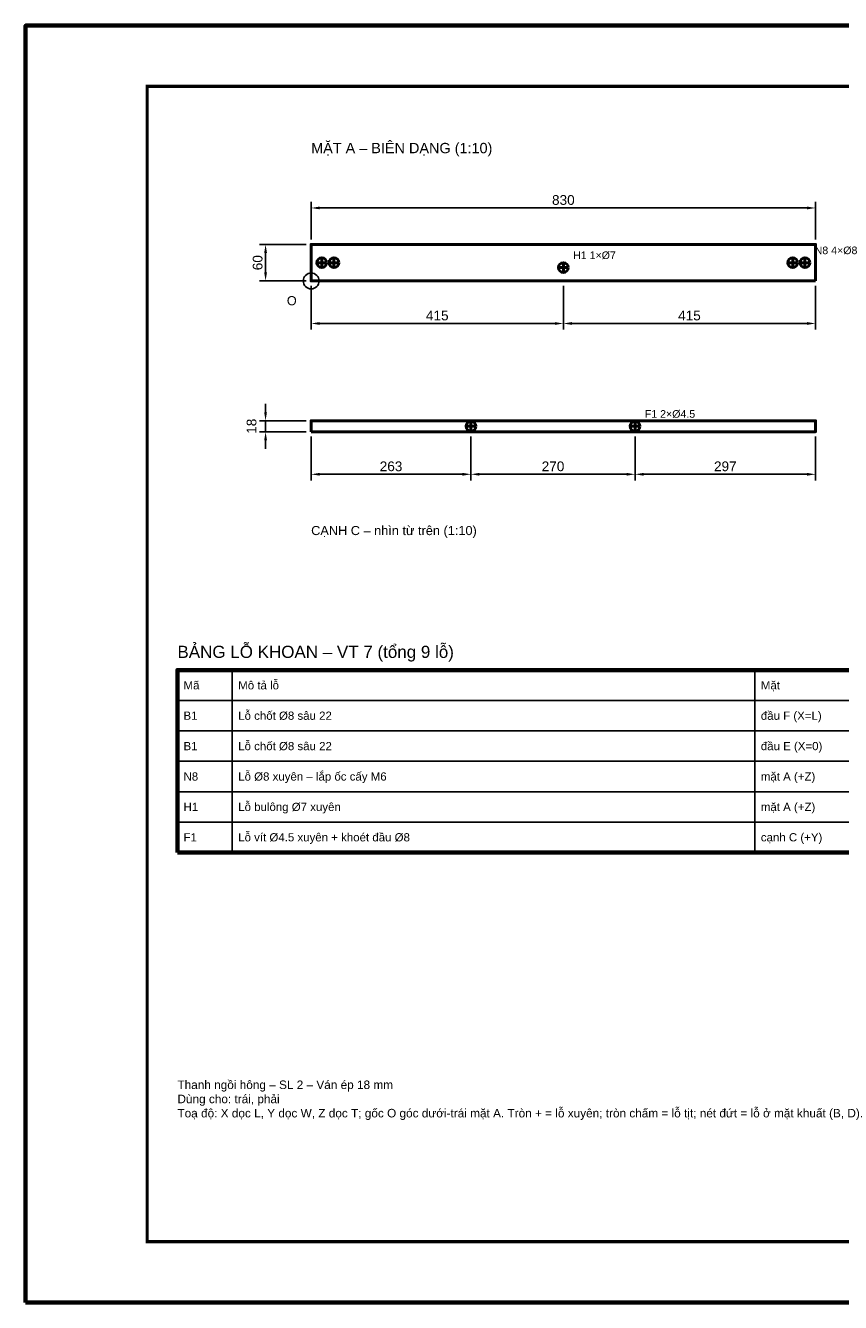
# Model space of a CAD drawing. Header units: millimetres. Extents: x 0 to 2970, y 0 to 2100.
# Tile 1 of 2: x 0 to 1341, y 0 to 2100. Entities that reach past the tile are written whole.
import ezdxf
from ezdxf.enums import TextEntityAlignment as Align

# ---------------------------------------------------------------- set-up
doc = ezdxf.new("R2010")
doc.units = ezdxf.units.MM
doc.header["$LTSCALE"] = 10
for name, color, linetype, lineweight in [('0-KHUNG-BANVE', 7, 'CONTINUOUS', 70), ('1-NET-THAY', 7, 'CONTINUOUS', 50), ('10-PHU-KIEN', 1, 'CONTINUOUS', 25), ('3-KICH-THUOC', 1, 'CONTINUOUS', 18), ('6-CHU', 7, 'CONTINUOUS', 25), ('7-BANG-KE', 7, 'CONTINUOUS', 25)]:
    doc.layers.add(name, color=color, linetype=linetype, lineweight=lineweight)
doc.styles.add('VN', font='arial.ttf')
doc.dimstyles.new('A4', dxfattribs={"dimscale": 10, "dimtxt": 1.6, "dimasz": 1.4, "dimexe": 1, "dimexo": 0.8, "dimgap": 0.5, "dimtad": 1, "dimdec": 1, "dimtxsty": 'VN', "dimcen": 2.5, "dimclrd": 1, "dimclre": 1, "dimclrt": 7, "dimazin": 3, "dimtfac": 1, "dimtmove": 0, "dimatfit": 3})

msp = doc.modelspace()

# ---------------------------------------------------------------- linework, layer by layer
at = {"layer": '0-KHUNG-BANVE'}
for points in [[(0, 0), (2970, 0), (2970, 2100), (0, 2100)], [(250, 740), (2860, 740), (2860, 1040), (250, 1040)]]:
    msp.add_lwpolyline(points, close=True, dxfattribs=at)
at = {"layer": '0-KHUNG-BANVE', "const_width": 5}
msp.add_lwpolyline([(200, 100), (2870, 100), (2870, 2000), (200, 2000)], close=True, dxfattribs=at)
at = {"layer": '1-NET-THAY'}
for p, q in [((479.5, 1710), (495.5, 1710)), ((487.5, 1702), (487.5, 1718)), ((499.5, 1710), (515.5, 1710)), ((507.5, 1702), (507.5, 1718)), ((877, 1702), (893, 1702)), ((885, 1694), (885, 1710)), ((1254.5, 1710), (1270.5, 1710)), ((1262.5, 1702), (1262.5, 1718)), ((1274.5, 1710), (1290.5, 1710)), ((1282.5, 1702), (1282.5, 1718)), ((733, 1433), (733, 1449)), ((1003, 1433), (1003, 1449)), ((725, 1441), (741, 1441)), ((995, 1441), (1011, 1441))]:
    msp.add_line(p, q, dxfattribs=at)
for points in [[(1300, 1680), (470, 1680), (470, 1740), (1300, 1740)], [(470, 1432), (1300, 1432), (1300, 1450), (470, 1450)]]:
    msp.add_lwpolyline(points, close=True, dxfattribs=at)
for centre in [(487.5, 1710), (507.5, 1710), (885, 1702), (1262.5, 1710), (1282.5, 1710), (733, 1441), (1003, 1441)]:
    msp.add_circle(centre, 8, dxfattribs=at)
at = {"layer": '10-PHU-KIEN'}
msp.add_circle((470, 1680), 13, dxfattribs=at)
at = {"layer": '7-BANG-KE'}
for points in [[(250, 990), (340, 990), (340, 1040), (250, 1040)], [(340, 990), (1200, 990), (1200, 1040), (340, 1040)], [(1200, 990), (1630, 990), (1630, 1040), (1200, 1040)], [(250, 940), (340, 940), (340, 990), (250, 990)], [(340, 940), (1200, 940), (1200, 990), (340, 990)], [(1200, 940), (1630, 940), (1630, 990), (1200, 990)], [(250, 890), (340, 890), (340, 940), (250, 940)], [(340, 890), (1200, 890), (1200, 940), (340, 940)], [(1200, 890), (1630, 890), (1630, 940), (1200, 940)], [(250, 840), (340, 840), (340, 890), (250, 890)], [(340, 840), (1200, 840), (1200, 890), (340, 890)], [(1200, 840), (1630, 840), (1630, 890), (1200, 890)], [(250, 790), (340, 790), (340, 840), (250, 840)], [(340, 790), (1200, 790), (1200, 840), (340, 840)], [(1200, 790), (1630, 790), (1630, 840), (1200, 840)], [(250, 740), (340, 740), (340, 790), (250, 790)], [(340, 740), (1200, 740), (1200, 790), (340, 790)], [(1200, 740), (1630, 740), (1630, 790), (1200, 790)]]:
    msp.add_lwpolyline(points, close=True, dxfattribs=at)

# ---------------------------------------------------------------- texts
at = {"layer": '10-PHU-KIEN', "style": 'VN'}
for s, height, p in [('H1 1×%%c7', 12.5, (901, 1716)), ('N8 4×%%c8', 12.5, (1298.5, 1724)), ('O', 15, (430, 1640)), ('F1 2×%%c4.5', 12.5, (1019, 1455))]:
    msp.add_text(s, height=height, dxfattribs=at).set_placement(p)
at = {"layer": '6-CHU', "style": 'VN'}
for s, height, p in [('MẶT A – BIÊN DẠNG (1:10)', 17, (470, 1890)), ('CẠNH C – nhìn từ trên (1:10)', 15, (470, 1262))]:
    msp.add_text(s, height=height, dxfattribs=at).set_placement(p)
at = {"layer": '6-CHU', "insert": (250, 365), "char_height": 14, "width": 1080, "attachment_point": 1, "style": 'VN'}
msp.add_mtext('Thanh ngồi hông – SL 2 – Ván ép 18 mm\\PDùng cho: trái, phải\\PToạ độ: X dọc L, Y dọc W, Z dọc T; gốc O góc dưới-trái mặt A. Tròn + = lỗ xuyên; tròn chấm = lỗ tịt; nét đứt = lỗ ở mặt khuất (B, D).', dxfattribs=at)
at = {"layer": '7-BANG-KE', "style": 'VN'}
msp.add_text('BẢNG LỖ KHOAN – VT 7 (tổng 9 lỗ)', height=20, dxfattribs=at).set_placement((250, 1060))
for s, p in [('Mã', (260, 1015)), ('Mô tả lỗ', (350, 1015)), ('Mặt', (1210, 1015)), ('B1', (260, 965)), ('Lỗ chốt %%c8 sâu 22', (350, 965)), ('đầu F (X=L)', (1210, 965)), ('Lỗ chốt %%c8 sâu 22', (350, 915)), ('đầu E (X=0)', (1210, 915)), ('B1', (260, 915)), ('N8', (260, 865)), ('Lỗ %%c8 xuyên – lắp ốc cấy M6', (350, 865)), ('mặt A (+Z)', (1210, 865)), ('H1', (260, 815)), ('Lỗ bulông %%c7 xuyên', (350, 815)), ('mặt A (+Z)', (1210, 815)), ('F1', (260, 765)), ('Lỗ vít %%c4.5 xuyên + khoét đầu %%c8', (350, 765)), ('cạnh C (+Y)', (1210, 765))]:
    msp.add_text(s, height=13.5, dxfattribs=at).set_placement(p, align=Align.MIDDLE_LEFT)

# ---------------------------------------------------------------- dimensions: what is measured, and where the dimension line sits
at = {"layer": '3-KICH-THUOC'}
for base, p1, p2 in [((470, 1800), (470, 1740), (1300, 1740)), ((470, 1610), (470, 1680), (885, 1680)), ((885, 1610), (885, 1680), (1300, 1680)), ((470, 1362), (470, 1432), (733, 1432)), ((733, 1362), (733, 1432), (1003, 1432)), ((1003, 1362), (1003, 1432), (1300, 1432))]:
    msp.add_linear_dim(base=base, p1=p1, p2=p2, dimstyle='A4', override={"dimlfac": 1}, dxfattribs=at).render()
for base, p1, p2 in [((395, 1680), (470, 1680), (470, 1740)), ((395, 1432), (470, 1432), (470, 1450))]:
    msp.add_linear_dim(base=base, p1=p1, p2=p2, angle=90, dimstyle='A4', override={"dimlfac": 1}, dxfattribs=at).render()

doc.saveas('drawing.dxf')
